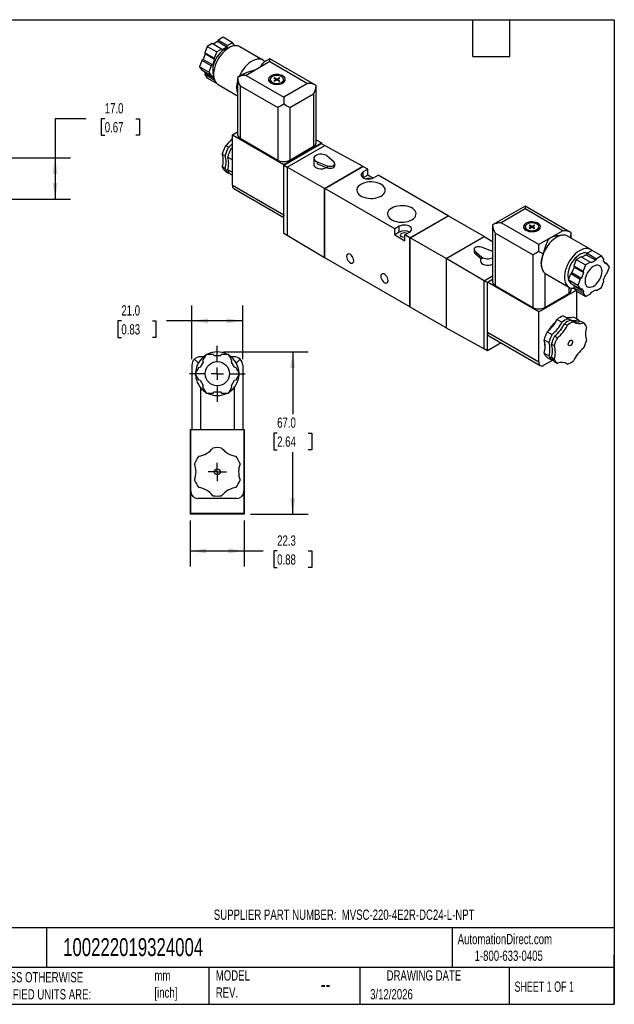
# Model space of a CAD drawing. Header units: millimetres. Extents: x 13 to 546, y 13 to 419.
# Tile 3 of 3: x 300 to 546, y 13 to 419. Entities that reach past the tile are written whole.
import ezdxf

# ---------------------------------------------------------------- set-up
doc = ezdxf.new("R2010")
doc.units = ezdxf.units.MM
doc.header["$LTSCALE"] = 2
doc.linetypes.add('SLD-Center', pattern=[19.05, 15.24, -1.27, 1.27, -1.27])
doc.linetypes.add('SLD-Solid', pattern=[0])
doc.layers.add('CENTER', color=40, linetype='SLD-Center')
doc.layers.add('DIMENSIONS', color=140, linetype='SLD-Solid', lineweight=25)
doc.layers.add('TEXT', color=140, linetype='SLD-Solid', lineweight=25)
doc.styles.add('SLDTEXTSTYLE0', font='TXT', dxfattribs={"width": 0.7})
doc.styles.add('SLDTEXTSTYLE1', font='TXT', dxfattribs={"width": 0.65})
doc.dimstyles.new('SLDDIMSTYLE0', dxfattribs={"dimtxt": 4.316016, "dimasz": 6.604, "dimexe": 0, "dimexo": 0.0625, "dimgap": 1.079004, "dimtad": 0, "dimtih": 1, "dimtoh": 1, "dimdec": 1, "dimrnd": 1e-09, "dimzin": 4, "dimdsep": 46, "dimtxsty": 'SLDTEXTSTYLE0', "dimsah": 1, "dimcen": 0.09, "dimadec": 0, "dimazin": 1, "dimtfac": 1, "dimtdec": 1, "dimtofl": 0, "dimtmove": 0, "dimatfit": 3, "dimfxl": 0, "dimfrac": 2, "dimtolj": 1, "dimtzin": 12, "dimarcsym": 0})
doc.dimstyles.new('SLDDIMSTYLE3', dxfattribs={"dimtxt": 4.316016, "dimasz": 6.604, "dimexe": 0, "dimexo": 0.0625, "dimgap": 1.079004, "dimtad": 0, "dimtih": 1, "dimtoh": 1, "dimdec": 1, "dimrnd": 1e-09, "dimzin": 12, "dimdsep": 46, "dimtxsty": 'SLDTEXTSTYLE0', "dimsah": 1, "dimcen": 0.09, "dimadec": 0, "dimazin": 3, "dimtfac": 1, "dimtdec": 1, "dimtofl": 0, "dimtmove": 0, "dimatfit": 3, "dimfxl": 0, "dimfrac": 2, "dimtolj": 1, "dimtzin": 12, "dimarcsym": 0})

# ---------------------------------------------------------------- blocks, each defined once
blk = doc.blocks.new('_D_6')
at = {"layer": 'DIMENSIONS'}
for p, q in [((370.96, 212.43), (370.96, 193.46)), ((393.26, 212.43), (393.26, 193.46)), ((370.96, 199.81), (393.26, 199.81)), ((393.26, 199.81), (401, 199.81)), ((406.84, 199.81), (405.4, 199.81)), ((405.4, 199.81), (405.4, 192.95)), ((419.67, 199.81), (421.12, 199.81)), ((421.12, 199.81), (421.12, 192.95)), ((405.4, 192.95), (406.84, 192.95)), ((421.12, 192.95), (419.67, 192.95))]:
    blk.add_line(p, q, dxfattribs=at)
for points in [[(370.96, 199.81), (377.56, 198.8), (377.56, 200.83)], [(393.26, 199.81), (386.65, 200.83), (386.65, 198.8)]]:
    blk.add_solid(points, dxfattribs=at)
at = {"layer": 'DIMENSIONS', "char_height": 4.233, "attachment_point": 1, "style": 'SLDTEXTSTYLE0'}
for s, insert in [('22.3', (406.84, 206.23)), ('0.88', (406.84, 198.41))]:
    blk.add_mtext(s, dxfattribs=dict(at, insert=insert))
blk = doc.blocks.new('_D_7')
at = {"layer": 'DIMENSIONS'}
for p, q in [((371.61, 279.01), (371.61, 301.15)), ((392.61, 279.01), (392.61, 301.15)), ((342.49, 294.8), (341.04, 294.8)), ((341.04, 294.8), (341.04, 287.94)), ((355.32, 294.8), (356.77, 294.8)), ((356.77, 294.8), (356.77, 287.94)), ((371.61, 294.8), (361.16, 294.8)), ((392.61, 294.8), (371.61, 294.8)), ((341.04, 287.94), (342.49, 287.94)), ((356.77, 287.94), (355.32, 287.94))]:
    blk.add_line(p, q, dxfattribs=at)
for points in [[(371.61, 294.8), (378.21, 293.78), (378.21, 295.81)], [(392.61, 294.8), (386, 295.81), (386, 293.78)]]:
    blk.add_solid(points, dxfattribs=at)
at = {"layer": 'DIMENSIONS', "char_height": 4.233, "attachment_point": 1, "style": 'SLDTEXTSTYLE0'}
for s, insert in [('21.0', (342.49, 301.22)), ('0.83', (342.49, 293.4))]:
    blk.add_mtext(s, dxfattribs=dict(at, insert=insert))
blk = doc.blocks.new('_D_8')
at = {"layer": 'DIMENSIONS'}
for p, q in [((384.65, 281.97), (419.61, 281.97)), ((413.26, 281.97), (413.26, 256.29)), ((406.84, 248.47), (405.4, 248.47)), ((405.4, 248.47), (405.4, 241.61)), ((419.67, 248.47), (421.12, 248.47)), ((421.12, 248.47), (421.12, 241.61)), ((405.4, 241.61), (406.84, 241.61)), ((413.26, 214.97), (413.26, 240.64)), ((421.12, 241.61), (419.67, 241.61)), ((395.8, 214.97), (419.61, 214.97))]:
    blk.add_line(p, q, dxfattribs=at)
for points in [[(413.26, 281.97), (412.24, 275.36), (414.27, 275.36)], [(413.26, 214.97), (414.27, 221.57), (412.24, 221.57)]]:
    blk.add_solid(points, dxfattribs=at)
at = {"layer": 'DIMENSIONS', "char_height": 4.233, "attachment_point": 1, "style": 'SLDTEXTSTYLE0'}
for s, insert in [('67.0', (406.84, 254.89)), ('2.64', (406.84, 247.06))]:
    blk.add_mtext(s, dxfattribs=dict(at, insert=insert))
blk = doc.blocks.new('SW_CENTERMARKSYMBOL_2')
at = {"layer": 'CENTER', "color": 0}
for p, q in [((-2.54, 0), (-3.79, 0)), ((0, 0), (-2.54, 0)), ((0, 2.54), (0, 3.79)), ((0, 0), (0, 2.54)), ((0, 0), (0, -2.54)), ((0, 0), (2.54, 0)), ((2.54, 0), (3.79, 0)), ((0, -2.54), (0, -3.79))]:
    blk.add_line(p, q, dxfattribs=at)
blk = doc.blocks.new('SW_CENTERMARKSYMBOL_3')
at = {"layer": 'CENTER', "color": 0}
for p, q in [((0, 5.08), (0, 11.54)), ((-5.08, 0), (-11.54, 0)), ((0, 0), (-2.54, 0)), ((0, 0), (0, 2.54)), ((0, 0), (0, -2.54)), ((0, 0), (2.54, 0)), ((5.08, 0), (11.54, 0)), ((0, -5.08), (0, -11.54))]:
    blk.add_line(p, q, dxfattribs=at)
blk = doc.blocks.new('_D_10')
at = {"layer": 'DIMENSIONS'}
for p, q in [((327.84, 378.23), (315.14, 378.23)), ((315.14, 378.23), (315.14, 362.07)), ((335.62, 378.23), (334.17, 378.23)), ((334.17, 378.23), (334.17, 371.37)), ((348.45, 378.23), (349.9, 378.23)), ((349.9, 378.23), (349.9, 371.37)), ((334.17, 371.37), (335.62, 371.37)), ((349.9, 371.37), (348.45, 371.37)), ((161.82, 362.07), (321.49, 362.07)), ((315.14, 362.07), (315.14, 345.07)), ((199.82, 345.07), (321.49, 345.07))]:
    blk.add_line(p, q, dxfattribs=at)
for points in [[(315.14, 362.07), (314.12, 355.47), (316.16, 355.47)], [(315.14, 345.07), (316.16, 351.67), (314.12, 351.67)]]:
    blk.add_solid(points, dxfattribs=at)
at = {"layer": 'DIMENSIONS', "char_height": 4.233, "attachment_point": 1, "style": 'SLDTEXTSTYLE0'}
for s, insert in [('17.0', (335.62, 384.65)), ('0.67', (335.62, 376.83))]:
    blk.add_mtext(s, dxfattribs=dict(at, insert=insert))

msp = doc.modelspace()

# ---------------------------------------------------------------- linework, layer by layer
for p, q in [((382.48, 410.67), (382.13, 410.06)), ((384.51, 411.84), (382.48, 410.67)), ((386.37, 408.43), (382.48, 410.67)), ((388.4, 409.6), (384.51, 411.84)), ((377.98, 408.07), (376.97, 405.46)), ((380.01, 409.24), (377.98, 408.07)), ((377.98, 408.07), (381.87, 405.83)), ((383.9, 407), (380.01, 409.24)), ((382.13, 410.06), (380.36, 409.04)), ((383.9, 407), (381.87, 405.83)), ((386.02, 407.81), (382.13, 410.06)), ((384.25, 406.79), (383.9, 407)), ((386.02, 407.81), (384.25, 406.79)), ((386.37, 408.43), (386.02, 407.81)), ((388.4, 409.6), (386.37, 408.43)), ((389.28, 408.35), (388.4, 409.6)), ((400.95, 402.44), (391.4, 407.95)), ((376.21, 402.7), (375.73, 402.27)), ((377.1, 404.97), (376.21, 402.7)), ((380.1, 400.45), (376.21, 402.7)), ((380.85, 403.21), (376.97, 405.46)), ((376.97, 405.46), (377.1, 404.97)), ((380.98, 402.73), (377.1, 404.97)), ((380.98, 402.73), (380.1, 400.45)), ((381.87, 405.83), (380.85, 403.21)), ((380.85, 403.21), (380.98, 402.73)), ((403.87, 402.98), (401.35, 401.52)), ((422.93, 391.98), (403.87, 402.98)), ((403.87, 401.79), (403.87, 402.98)), ((375.73, 402.27), (374.71, 399.65)), ((378.6, 397.41), (374.71, 399.65)), ((374.71, 399.65), (375.73, 398.21)), ((379.62, 400.02), (375.73, 402.27)), ((379.62, 400.02), (378.6, 397.41)), ((380.1, 400.45), (379.62, 400.02)), ((403.87, 401.79), (393.97, 396.08)), ((403.87, 401.79), (419.43, 392.81)), ((379.62, 395.97), (375.73, 398.21)), ((376.69, 397.65), (377.1, 397.08)), ((377.1, 397.08), (376.97, 396.45)), ((380.85, 394.2), (376.97, 396.45)), ((376.97, 396.45), (377.98, 395.01)), ((380.68, 395.01), (377.1, 397.08)), ((381.85, 392.77), (377.98, 395.01)), ((378.6, 397.41), (379.62, 395.97)), ((379.62, 395.97), (380.1, 396.09)), ((380.1, 396.09), (380.62, 395.35)), ((380.88, 394.32), (380.85, 394.2)), ((393, 396.7), (390.47, 395.24)), ((390.47, 395.24), (390.47, 371.58)), ((393.97, 396.08), (409.53, 387.1)), ((403.9, 394.44), (403.9, 393.23)), ((405.78, 395.14), (405.5, 394.98)), ((405.5, 394.98), (406.42, 394.44)), ((406.42, 394.44), (405.5, 393.91)), ((406.7, 394.61), (405.78, 395.14)), ((405.78, 394.81), (405.78, 395.14)), ((405.78, 393.75), (406.7, 394.28)), ((406.42, 394.12), (406.42, 394.44)), ((407.62, 395.14), (406.7, 394.61)), ((406.7, 394.28), (406.7, 394.61)), ((406.7, 394.28), (407.62, 393.75)), ((406.98, 394.44), (407.9, 394.98)), ((407.9, 393.91), (406.98, 394.44)), ((406.98, 394.12), (406.98, 394.44)), ((407.9, 394.98), (407.62, 395.14)), ((407.62, 394.81), (407.62, 395.14)), ((409.5, 393.23), (409.5, 394.44)), ((380.85, 394.2), (381.01, 393.99)), ((382.4, 392.36), (390.47, 387.71)), ((391.5, 391.79), (407.06, 382.81)), ((391.5, 391.79), (391.5, 370.15)), ((405.5, 393.91), (405.78, 393.75)), ((407.62, 393.75), (407.9, 393.91)), ((419.43, 392.81), (409.53, 387.1)), ((422.93, 368.32), (422.93, 391.98)), ((409.53, 387.1), (409.53, 384.24)), ((412.01, 382.81), (421.9, 388.53)), ((421.9, 388.53), (421.9, 366.89)), ((407.06, 382.81), (407.06, 361.17)), ((412.01, 382.81), (412.01, 361.17)), ((388.32, 371.58), (390.47, 372.83)), ((388.32, 350.76), (388.32, 371.58)), ((388.32, 371.58), (409.53, 359.34)), ((391.5, 370.15), (407.06, 361.17)), ((386.68, 366.43), (385.51, 367.1)), ((388.32, 365.48), (387.74, 365.82)), ((409.53, 359.34), (425.09, 368.32)), ((409.57, 359.11), (425.05, 368.05)), ((410.98, 358.29), (426.47, 367.23)), ((412.01, 361.17), (421.9, 366.89)), ((422.93, 369.56), (425.09, 368.32)), ((425.05, 368.05), (426.47, 367.23)), ((425.09, 368.32), (425.09, 368.03)), ((426.47, 367.23), (442.16, 358.58)), ((384.17, 363.65), (385.34, 362.98)), ((386.4, 362.36), (388.32, 361.26)), ((421.98, 361.85), (421.98, 359.23)), ((430.28, 360.39), (427.47, 362.81)), ((385.34, 357.72), (384.17, 358.4)), ((409.53, 338.51), (409.53, 359.34)), ((409.57, 359.11), (410.98, 358.29)), ((409.57, 338.09), (409.57, 359.11)), ((426.39, 349.48), (410.98, 358.29)), ((410.98, 358.29), (410.98, 330.21)), ((423.31, 360.41), (427.51, 358.78)), ((423.31, 360.41), (423.31, 359.59)), ((423.31, 359.59), (427.51, 357.97)), ((426.39, 349.48), (442.16, 358.58)), ((426.43, 349.46), (442.13, 358.52)), ((426.47, 349.44), (442.23, 358.54)), ((427.51, 358.78), (427.51, 357.97)), ((430.62, 358.93), (430.62, 359.74)), ((442.16, 358.5), (442.13, 358.52)), ((442.16, 358.5), (442.16, 358.58)), ((444.28, 357.36), (442.23, 358.54)), ((385.51, 356.49), (386.68, 355.81)), ((388.32, 356), (386.4, 357.11)), ((386.68, 355.81), (387.02, 355.93)), ((387.74, 355.2), (388.32, 354.87)), ((444.28, 357.36), (442.41, 356.27)), ((442.41, 353.82), (442.41, 356.27)), ((444.28, 354.91), (442.41, 353.82)), ((444.28, 354.91), (444.28, 357.36)), ((446.39, 353.69), (444.28, 354.91)), ((446.65, 353.82), (448.53, 354.91)), ((477.45, 338.21), (448.53, 354.91)), ((388.32, 350.76), (409.53, 338.51)), ((388.94, 349.39), (409.57, 337.48)), ((426.39, 320.9), (426.39, 349.48)), ((426.47, 349.44), (426.43, 349.46)), ((426.43, 320.96), (426.43, 349.46)), ((455.39, 332.74), (426.47, 349.44)), ((426.47, 320.86), (426.47, 349.44)), ((509.23, 342.15), (495.83, 334.42)), ((528.29, 331.15), (509.23, 342.15)), ((509.23, 342.15), (509.23, 340.97)), ((409.57, 331.02), (409.57, 338.09)), ((461.68, 329.11), (477.45, 338.21)), ((461.71, 329.09), (477.41, 338.15)), ((461.75, 329.07), (477.52, 338.17)), ((477.41, 338.15), (477.45, 338.13)), ((477.45, 338.21), (477.45, 338.13)), ((492.37, 329.6), (477.52, 338.17)), ((509.23, 340.97), (499.33, 335.26)), ((524.79, 331.99), (509.23, 340.97)), ((457.26, 333.82), (455.39, 332.74)), ((457.26, 331.37), (457.26, 333.82)), ((495.83, 334.42), (495.83, 310.76)), ((514.89, 326.27), (499.33, 335.26)), ((509.26, 333.62), (509.26, 332.41)), ((511.14, 334.32), (510.86, 334.15)), ((510.86, 334.15), (511.78, 333.62)), ((511.78, 333.62), (510.86, 333.09)), ((512.06, 333.79), (511.14, 334.32)), ((511.14, 333.99), (511.14, 334.32)), ((511.14, 332.93), (512.06, 333.46)), ((511.78, 333.3), (511.78, 333.62)), ((512.98, 334.32), (512.06, 333.79)), ((512.06, 333.46), (512.06, 333.79)), ((512.06, 333.46), (512.98, 332.93)), ((512.34, 333.62), (513.26, 334.15)), ((513.26, 333.09), (512.34, 333.62)), ((512.34, 333.3), (512.34, 333.62)), ((513.26, 334.15), (512.98, 334.32)), ((512.98, 333.99), (512.98, 334.32)), ((514.86, 332.41), (514.86, 333.62)), ((409.57, 331.02), (410.98, 330.21)), ((410.98, 330.21), (426.39, 320.9)), ((455.39, 330.29), (455.39, 332.74)), ((457.26, 331.37), (455.39, 330.29)), ((455.39, 330.29), (459.63, 327.84)), ((459.63, 330.29), (461.5, 331.37)), ((461.68, 329.11), (459.63, 330.29)), ((459.63, 327.84), (459.63, 330.29)), ((476.6, 320.49), (492.37, 329.6)), ((492.37, 329.6), (495.83, 327.51)), ((512.41, 321.99), (496.86, 330.97)), ((496.86, 330.97), (496.86, 309.33)), ((510.86, 333.09), (511.14, 332.93)), ((512.98, 332.93), (513.26, 333.09)), ((524.79, 331.99), (514.89, 326.27)), ((524.58, 330.16), (522.23, 329.84)), ((536.36, 324.27), (526.81, 329.78)), ((528.29, 328.93), (528.29, 331.15)), ((461.68, 300.53), (461.68, 329.11)), ((461.71, 300.59), (461.71, 329.09)), ((461.71, 329.09), (461.75, 329.07)), ((476.6, 320.49), (461.75, 329.07)), ((461.75, 300.49), (461.75, 329.07)), ((495.45, 323.57), (491.25, 325.19)), ((514.89, 323.42), (514.89, 326.27)), ((488.14, 324.23), (488.14, 323.41)), ((488.48, 323.59), (491.29, 321.16)), ((488.48, 323.59), (488.48, 322.77)), ((488.48, 322.77), (491.29, 320.35)), ((491.29, 321.16), (491.29, 320.35)), ((495.83, 323.39), (495.45, 323.57)), ((512.41, 321.99), (512.41, 300.35)), ((532.39, 321.27), (530.36, 320.1)), ((532.39, 321.27), (536.28, 319.03)), ((534.51, 322.09), (532.74, 321.07)), ((534.86, 322.7), (534.51, 322.09)), ((534.51, 322.09), (538.4, 319.85)), ((536.89, 323.87), (534.86, 322.7)), ((534.86, 322.7), (538.75, 320.46)), ((540.78, 321.63), (536.89, 323.87)), ((540.78, 321.63), (538.75, 320.46)), ((541.8, 320.19), (540.78, 321.63)), ((426.39, 320.9), (426.47, 320.94)), ((426.47, 320.94), (426.43, 320.96)), ((461.68, 300.53), (426.47, 320.86)), ((476.6, 320.49), (476.6, 291.92)), ((492.3, 311.35), (476.6, 320.49)), ((490.78, 320.79), (490.78, 319.56)), ((529.48, 317.01), (528.59, 314.73)), ((530.36, 320.1), (529.35, 317.49)), ((529.35, 317.49), (533.24, 315.24)), ((529.35, 317.49), (529.48, 317.01)), ((529.48, 317.01), (533.37, 314.76)), ((530.36, 320.1), (534.25, 317.86)), ((534.25, 317.86), (533.24, 315.24)), ((536.28, 319.03), (534.25, 317.86)), ((536.63, 318.83), (536.28, 319.03)), ((536.63, 318.83), (538.4, 319.85)), ((538.75, 320.46), (538.4, 319.85)), ((541.67, 319.55), (541.8, 320.19)), ((542.55, 318.3), (541.67, 319.55)), ((542.07, 318.98), (543.03, 318.43)), ((543.03, 318.43), (542.55, 318.3)), ((544.05, 316.98), (543.03, 318.43)), ((492.3, 311.35), (495.83, 313.39)), ((516.29, 316.13), (516.37, 315.93)), ((517.36, 314.51), (517.81, 314.19)), ((517.36, 314.51), (517.36, 300.35)), ((517.81, 314.19), (527.36, 308.68)), ((528.11, 314.3), (527.1, 311.69)), ((528.59, 314.73), (528.11, 314.3)), ((528.11, 314.3), (532, 312.05)), ((528.59, 314.73), (532.48, 312.48)), ((533.37, 314.76), (532.48, 312.48)), ((533.24, 315.24), (533.37, 314.76)), ((541.67, 311.66), (542.55, 313.94)), ((542.55, 313.94), (543.03, 314.37)), ((543.03, 314.37), (544.05, 316.98)), ((493.68, 310.56), (492.3, 311.35)), ((492.3, 283.26), (492.3, 311.35)), ((493.68, 310.76), (495.83, 312)), ((514.89, 298.51), (493.68, 310.76)), ((493.68, 289.94), (493.68, 310.76)), ((496.86, 309.33), (512.41, 300.35)), ((530.98, 309.44), (527.1, 311.69)), ((527.1, 311.69), (528.11, 310.24)), ((528.11, 310.24), (532, 308)), ((529.08, 309.69), (529.48, 309.11)), ((529.48, 309.11), (529.35, 308.48)), ((529.48, 309.11), (533.37, 306.87)), ((532, 312.05), (530.98, 309.44)), ((530.98, 309.44), (532, 308)), ((532.48, 312.48), (532, 312.05)), ((540.78, 308.56), (541.8, 311.18)), ((541.8, 311.18), (541.67, 311.66)), ((514.89, 298.51), (530.16, 307.33)), ((517.36, 300.35), (527.26, 306.06)), ((527.26, 308.74), (527.26, 306.06)), ((528.29, 307.49), (528.29, 308.33)), ((529.77, 307.89), (529.11, 308.26)), ((529.35, 308.48), (533.24, 306.24)), ((529.35, 308.48), (530.36, 307.04)), ((534.25, 304.79), (530.36, 307.04)), ((530.45, 306.99), (530.45, 295.73)), ((532, 308), (532.48, 308.13)), ((532.48, 308.13), (533.37, 306.87)), ((533.37, 306.87), (533.24, 306.24)), ((533.24, 306.24), (534.25, 304.79)), ((534.25, 304.79), (536.28, 305.96)), ((536.28, 305.96), (536.63, 306.58)), ((536.63, 306.58), (538.4, 307.6)), ((538.4, 307.6), (538.75, 307.39)), ((538.4, 307.6), (538.75, 307.39)), ((538.75, 307.39), (540.78, 308.56)), ((461.75, 300.57), (461.68, 300.53)), ((461.71, 300.59), (461.75, 300.57)), ((476.6, 291.92), (461.75, 300.49)), ((514.89, 277.69), (514.89, 298.51)), ((525, 296.87), (527.01, 295.7)), ((522.46, 295.4), (524.47, 294.24)), ((525.53, 293.63), (526.7, 292.95)), ((528.07, 295.09), (529.24, 294.42)), ((529.12, 296.5), (531.13, 295.34)), ((532.19, 294.72), (533.36, 294.05)), ((476.6, 291.92), (492.3, 283.26)), ((514.89, 277.69), (493.68, 289.94)), ((493.71, 282.45), (493.71, 289.51)), ((494.3, 288.56), (515.51, 276.32)), ((518.34, 290.28), (520.35, 289.11)), ((499.3, 285.67), (493.71, 282.45)), ((517.07, 287), (519.08, 285.84)), ((517.36, 285.65), (517.37, 285.97)), ((520.14, 285.23), (521.31, 284.56)), ((522.58, 287.83), (521.41, 288.5)), ((377.49, 280.97), (376.05, 278.48)), ((380.36, 280.97), (377.49, 280.97)), ((380.86, 280.47), (380.36, 280.97)), ((380.86, 280.47), (383.36, 280.47)), ((383.86, 280.97), (383.36, 280.47)), ((386.73, 280.97), (383.86, 280.97)), ((388.16, 278.48), (386.73, 280.97)), ((493.71, 282.45), (492.3, 283.26)), ((517.07, 281.51), (519.08, 280.35)), ((371.61, 276.47), (371.61, 249.97)), ((374.28, 277.29), (372.63, 278.94)), ((376.24, 277.8), (374.99, 275.63)), ((376.45, 279.97), (375.11, 279.97)), ((376.05, 278.48), (376.24, 277.8)), ((389.11, 279.97), (387.76, 279.97)), ((387.98, 277.8), (388.16, 278.48)), ((389.23, 275.63), (387.98, 277.8)), ((391.58, 278.94), (389.93, 277.29)), ((392.61, 276.47), (392.61, 249.97)), ((520.74, 278.62), (517.01, 276.47)), ((518.34, 279.7), (520.35, 278.54)), ((520.14, 279.74), (521.31, 279.06)), ((520.71, 278.67), (520.35, 278.54)), ((521.41, 277.93), (522.58, 277.26)), ((525.75, 277.44), (526.7, 276.89)), ((374.3, 275.45), (372.87, 272.97)), ((372.87, 272.97), (374.3, 270.48)), ((374.99, 275.63), (374.3, 275.45)), ((389.91, 275.45), (389.23, 275.63)), ((391.34, 272.97), (389.91, 275.45)), ((389.91, 270.48), (391.34, 272.97)), ((374.3, 270.48), (374.99, 270.3)), ((374.99, 270.3), (376.24, 268.13)), ((387.98, 268.13), (389.23, 270.3)), ((389.23, 270.3), (389.91, 270.48)), ((375.11, 267.31), (375.11, 249.97)), ((376.24, 268.13), (376.05, 267.45)), ((376.05, 267.45), (377.49, 264.97)), ((377.49, 264.97), (380.36, 264.97)), ((380.36, 264.97), (380.86, 265.47)), ((380.86, 265.47), (383.36, 265.47)), ((383.36, 265.47), (383.86, 264.97)), ((383.86, 264.97), (386.73, 264.97)), ((386.73, 264.97), (388.16, 267.45)), ((388.16, 267.45), (387.98, 268.13)), ((389.11, 267.31), (389.11, 249.97)), ((371.11, 249.74), (370.96, 249.97)), ((370.96, 249.97), (371.11, 249.97)), ((370.96, 249.97), (370.96, 214.97)), ((371.11, 224.47), (371.11, 249.97)), ((371.11, 249.97), (393.11, 249.97)), ((393.11, 249.97), (393.11, 224.47)), ((393.26, 249.97), (393.11, 249.74)), ((393.11, 249.97), (393.26, 249.97)), ((393.26, 249.97), (393.26, 214.97)), ((371.16, 215.27), (371.16, 223.92)), ((393.06, 223.92), (393.06, 215.27)), ((390.11, 221.47), (374.11, 221.47)), ((370.96, 214.97), (371.16, 215.27)), ((393.26, 214.97), (370.96, 214.97)), ((393.06, 215.27), (371.16, 215.27)), ((393.06, 215.27), (393.26, 214.97))]:
    msp.add_line(p, q)
at = {"flags": 128}
for points in [[(386.97, 407.55), (386.81, 407.52), (386.08, 407.33), (385.32, 407), (384.57, 406.53), (383.82, 405.93), (383.11, 405.23), (382.44, 404.42), (381.84, 403.55), (381.32, 402.61), (380.88, 401.64), (380.54, 400.67), (380.32, 399.7), (380.2, 398.77), (380.2, 397.89), (380.32, 397.09), (380.54, 396.4)], [(391.4, 407.95), (391.33, 408), (390.68, 408.25), (389.96, 408.37), (389.19, 408.34), (388.38, 408.16), (387.54, 407.84), (386.69, 407.38), (385.84, 406.79), (385.02, 406.09), (384.22, 405.28), (383.48, 404.38), (382.79, 403.4), (382.18, 402.36), (381.66, 401.29), (381.22, 400.19), (380.89, 399.1), (380.67, 398.02), (380.55, 396.98), (380.55, 396), (380.67, 395.09), (380.89, 394.28), (381.22, 393.57), (381.66, 392.97), (382.18, 392.5), (382.4, 392.36)], [(401.76, 401.76), (401.38, 402.14), (400.79, 402.53), (400.11, 402.77), (399.37, 402.86), (398.58, 402.8), (397.74, 402.59), (396.88, 402.23), (396.01, 401.73), (395.16, 401.1), (394.32, 400.35), (393.52, 399.49), (392.78, 398.54), (392.11, 397.52), (391.52, 396.45), (391.13, 395.62)], [(404.23, 393.02), (404.82, 392.74), (405.49, 392.55), (406.23, 392.44), (406.99, 392.43), (407.73, 392.51), (408.42, 392.69), (409.04, 392.94), (409.54, 393.27), (409.92, 393.65), (410.14, 394.06), (410.2, 394.5), (410.1, 394.93), (409.84, 395.34), (409.43, 395.71), (408.89, 396.02), (408.26, 396.26), (407.55, 396.41), (406.8, 396.46), (406.04, 396.43), (405.32, 396.3), (404.66, 396.09), (404.1, 395.79), (403.65, 395.44), (403.36, 395.04), (403.21, 394.61), (403.23, 394.17), (403.42, 393.75), (403.75, 393.36), (404.23, 393.02)], [(404.72, 393.3), (405.25, 393.06), (405.87, 392.9), (406.53, 392.83), (407.21, 392.86), (407.85, 392.97), (408.43, 393.17), (408.91, 393.45), (409.26, 393.78), (409.46, 394.15), (409.5, 394.54), (409.37, 394.93), (409.1, 395.28), (408.68, 395.59), (408.15, 395.83), (407.53, 395.99), (406.87, 396.06), (406.2, 396.03), (405.55, 395.92), (404.97, 395.72), (404.5, 395.44), (404.15, 395.11), (403.95, 394.74), (403.91, 394.35), (404.03, 393.96), (404.31, 393.61), (404.72, 393.3)], [(403.9, 394.02), (403.65, 393.81), (403.5, 393.63)], [(409.9, 393.63), (409.84, 393.71), (409.5, 394.02)], [(387.74, 365.82), (388.31, 366.29), (388.32, 366.3)], [(427.47, 362.81), (427.02, 363.12), (426.44, 363.36), (425.79, 363.51), (425.1, 363.58), (424.39, 363.54), (423.72, 363.42), (423.12, 363.21), (422.62, 362.92), (422.26, 362.57), (422.04, 362.18), (421.98, 361.78), (422.09, 361.38), (422.36, 361), (422.78, 360.67), (423.31, 360.41)], [(427.51, 358.78), (428.06, 358.64), (428.66, 358.59), (429.26, 358.65), (429.8, 358.81), (430.24, 359.06), (430.52, 359.37), (430.62, 359.72), (430.54, 360.07), (430.28, 360.39)], [(427.51, 357.97), (428.06, 357.82), (428.66, 357.77), (429.26, 357.83), (429.8, 358), (430.24, 358.24), (430.52, 358.56), (430.62, 358.9), (430.62, 358.93)], [(442.41, 356.27), (441.96, 355.95), (441.67, 355.56), (441.54, 355.15), (441.58, 354.74), (441.8, 354.34), (442.17, 353.98), (442.68, 353.69), (443.3, 353.47), (443.99, 353.35), (444.71, 353.32), (445.42, 353.4), (446.08, 353.57), (446.65, 353.82)], [(441.41, 351.13), (440.78, 350.7), (440.28, 350.22), (439.93, 349.7), (439.73, 349.14), (439.69, 348.58), (439.81, 348.02), (440.09, 347.48), (440.52, 346.98), (441.08, 346.52), (441.77, 346.12), (442.57, 345.79), (443.44, 345.54), (444.38, 345.38), (445.35, 345.31), (446.32, 345.34), (447.28, 345.45), (448.19, 345.66), (449.03, 345.95), (449.77, 346.31), (450.4, 346.74), (450.9, 347.22), (451.26, 347.75), (451.46, 348.3), (451.5, 348.86), (451.38, 349.42), (451.1, 349.96), (450.67, 350.47), (450.1, 350.93), (449.41, 351.33), (448.62, 351.65), (447.74, 351.9), (446.81, 352.06), (445.84, 352.13), (444.86, 352.11), (443.91, 351.99), (443, 351.79), (442.16, 351.5), (441.41, 351.13)], [(454.14, 341.34), (453.51, 340.91), (453.01, 340.42), (452.66, 339.9), (452.46, 339.35), (452.42, 338.78), (452.54, 338.23), (452.81, 337.69), (453.24, 337.18), (453.81, 336.72), (454.5, 336.32), (455.3, 335.99), (456.17, 335.75), (457.11, 335.59), (458.08, 335.52), (459.05, 335.54), (460.01, 335.66), (460.92, 335.86), (461.75, 336.15), (462.5, 336.51), (463.13, 336.94), (463.63, 337.43), (463.98, 337.95), (464.18, 338.5), (464.23, 339.07), (464.1, 339.63), (463.83, 340.17), (463.4, 340.67), (462.83, 341.13), (462.14, 341.53), (461.35, 341.86), (460.47, 342.1), (459.53, 342.26), (458.56, 342.33), (457.59, 342.31), (456.63, 342.2), (455.72, 341.99), (454.89, 341.7), (454.14, 341.34)], [(461.5, 331.37), (461.95, 331.7), (462.25, 332.08), (462.38, 332.49), (462.33, 332.91), (462.12, 333.31), (461.74, 333.67), (461.23, 333.96), (460.61, 334.18), (459.92, 334.3), (459.2, 334.33), (458.49, 334.25), (457.83, 334.08), (457.26, 333.82)], [(509.59, 332.19), (510.18, 331.92), (510.85, 331.73), (511.59, 331.62), (512.34, 331.61), (513.09, 331.69), (513.78, 331.86), (514.4, 332.12), (514.9, 332.44), (515.28, 332.82), (515.5, 333.24), (515.56, 333.68), (515.46, 334.11), (515.2, 334.52), (514.79, 334.89), (514.25, 335.2), (513.62, 335.43), (512.91, 335.58), (512.16, 335.64), (511.4, 335.61), (510.68, 335.48), (510.02, 335.26), (509.46, 334.97), (509.01, 334.62), (508.71, 334.22), (508.57, 333.79), (508.59, 333.35), (508.78, 332.93), (509.11, 332.53), (509.59, 332.19)], [(510.08, 332.48), (510.61, 332.24), (511.23, 332.08), (511.89, 332.01), (512.57, 332.03), (513.21, 332.15), (513.79, 332.35), (514.26, 332.63), (514.61, 332.96), (514.81, 333.33), (514.86, 333.72), (514.73, 334.1), (514.46, 334.46), (514.04, 334.77), (513.51, 335.01), (512.89, 335.17), (512.23, 335.24), (511.56, 335.21), (510.91, 335.1), (510.33, 334.89), (509.86, 334.62), (509.51, 334.29), (509.31, 333.91), (509.27, 333.52), (509.39, 333.14), (509.66, 332.79), (510.08, 332.48)], [(459.63, 329.24), (459.32, 329.23), (458.8, 329.29), (458.35, 329.44), (458.01, 329.68), (457.82, 329.96), (457.79, 330.26), (457.94, 330.55), (458.25, 330.8)], [(509.26, 333.2), (509.01, 332.98), (508.86, 332.81)], [(515.26, 332.81), (515.2, 332.89), (514.86, 333.2)], [(526.81, 329.78), (526.65, 329.87), (525.98, 330.11), (525.24, 330.2), (524.44, 330.14), (523.61, 329.93), (522.75, 329.57), (521.88, 329.07), (521.02, 328.44), (520.19, 327.69), (519.39, 326.83), (518.65, 325.88), (517.98, 324.86), (517.38, 323.79), (516.88, 322.68), (516.48, 321.56), (516.19, 320.45), (516.01, 319.37), (515.95, 318.33), (516.01, 317.36), (516.18, 316.48), (516.47, 315.71), (516.87, 315.04), (517.36, 314.51)], [(491.25, 325.19), (490.7, 325.34), (490.1, 325.38), (489.5, 325.32), (488.96, 325.16), (488.53, 324.91), (488.25, 324.6), (488.14, 324.25), (488.22, 323.91), (488.48, 323.59)], [(438.49, 319.63), (438.43, 320.15), (438.25, 320.7), (437.97, 321.23), (437.62, 321.69), (437.21, 322.07), (436.79, 322.31), (436.38, 322.41), (436.03, 322.35), (435.75, 322.14), (435.58, 321.8), (435.52, 321.35), (435.58, 320.83), (435.75, 320.29), (436.03, 319.76), (436.38, 319.29), (436.79, 318.92), (437.21, 318.67), (437.62, 318.58), (437.97, 318.63), (438.25, 318.84), (438.43, 319.19), (438.49, 319.63)], [(488.14, 323.41), (488.22, 323.09), (488.48, 322.77)], [(536.91, 323.87), (536.85, 323.91), (536.28, 324.31), (535.63, 324.57), (534.92, 324.69), (534.15, 324.66), (533.33, 324.48), (532.5, 324.16), (531.65, 323.7), (530.8, 323.11), (529.97, 322.41), (529.18, 321.6), (528.44, 320.69), (527.75, 319.72), (527.14, 318.68), (526.61, 317.61), (526.18, 316.51), (525.85, 315.42), (525.62, 314.34), (525.51, 313.3), (525.51, 312.32), (525.62, 311.41), (525.85, 310.6), (526.18, 309.88), (526.61, 309.29), (527.14, 308.82), (527.75, 308.49), (528.44, 308.31), (529.18, 308.26), (529.48, 308.29)], [(534.92, 322.74), (534.86, 322.76), (534.22, 322.86), (533.53, 322.82), (532.8, 322.63), (532.05, 322.3), (531.29, 321.83), (530.55, 321.23), (529.83, 320.52), (529.17, 319.72), (528.57, 318.84), (528.04, 317.91), (527.6, 316.94), (527.27, 315.96), (527.04, 315), (526.92, 314.07), (526.92, 313.19), (527.04, 312.39), (527.18, 311.91)], [(541.05, 315.25), (541, 315.95), (540.83, 316.56), (540.55, 317.06), (540.18, 317.43), (539.72, 317.68), (539.19, 317.77), (538.61, 317.73), (537.99, 317.53), (537.36, 317.2), (536.73, 316.74), (536.13, 316.16), (535.57, 315.49), (535.07, 314.75), (534.66, 313.96), (534.33, 313.14), (534.11, 312.33), (534, 311.54), (534, 310.81), (534.11, 310.16), (534.33, 309.6), (534.66, 309.16), (535.07, 308.85), (535.57, 308.68), (536.13, 308.66), (536.73, 308.78), (537.36, 309.04), (537.99, 309.44), (538.61, 309.96), (539.19, 310.58), (539.72, 311.29), (540.18, 312.06), (540.55, 312.87), (540.83, 313.69), (541, 314.49), (541.05, 315.25)], [(452.63, 311.47), (452.57, 311.99), (452.39, 312.53), (452.12, 313.06), (451.76, 313.53), (451.35, 313.9), (450.93, 314.15), (450.53, 314.24), (450.17, 314.18), (449.89, 313.98), (449.72, 313.63), (449.66, 313.18), (449.72, 312.67), (449.89, 312.12), (450.17, 311.59), (450.53, 311.12), (450.93, 310.75), (451.35, 310.51), (451.76, 310.41), (452.12, 310.47), (452.39, 310.68), (452.57, 311.02), (452.63, 311.47)], [(517.5, 284.34), (517.42, 284.79), (517.36, 285.65)], [(527.09, 285.14), (527.15, 285.55), (527.32, 285.96), (527.58, 286.34), (527.89, 286.62), (528.21, 286.77), (528.5, 286.77), (528.72, 286.62), (528.84, 286.34), (528.84, 285.97), (528.72, 285.55), (528.5, 285.15), (528.21, 284.81), (527.89, 284.59), (527.58, 284.51), (527.32, 284.59), (527.15, 284.81), (527.09, 285.14)]]:
    msp.add_lwpolyline(points, dxfattribs=at)
for centre, radius in [((382.11, 272.97), 5), ((382.11, 232.47), 1.25)]:
    msp.add_circle(centre, radius)
for centre, radius, start, end in [((398.45, 391.2), 8.37, 162.4014, 197.5986), ((376.62, 378.18), 14.21, 308.7531, 325.4282), ((392.23, 371.76), 1.76, 185.6948, 245.6253), ((399.56, 359.66), 15.9, 152.1008, 165.4845), ((400.73, 358.99), 15.9, 152.1008, 165.4845), ((401.79, 358.38), 15.9, 152.1008, 165.4845), ((378.58, 376.66), 13.05, 308.3579, 318.2539), ((421.18, 368.49), 1.76, 294.3747, 354.3052), ((375.74, 361.02), 8.83, 342.6886, 17.3067), ((376.91, 360.35), 8.83, 342.6886, 17.3067), ((377.97, 359.74), 8.83, 342.6886, 17.3067), ((388, 359.66), 4.04, 198.3178, 231.8753), ((389.17, 358.99), 4.04, 198.3178, 231.8753), ((409.53, 365.95), 5.38, 242.6097, 297.3903), ((390.23, 358.38), 4.04, 198.3178, 231.8753), ((389.79, 350.6), 1.48, 173.7012, 234.9867), ((444.53, 350.97), 2.56, 70.8682, 109.1318), ((411.98, 338.5), 2.45, 179.7637, 189.7481), ((459.38, 327.33), 4.57, 62.3425, 117.6628), ((459.38, 328.65), 2.43, 62.2476, 117.7625), ((493.81, 324.82), 4.44, 235.3797, 297.0526), ((497.58, 310.93), 1.76, 185.6948, 245.6253), ((526.54, 307.67), 1.76, 294.3747, 354.3052), ((514.89, 305.13), 5.38, 242.6097, 297.3903), ((528.36, 288.1), 9.39, 111.0136, 128.9763), ((509.01, 302), 14.98, 308.5264, 333.8812), ((528.96, 285.21), 11.54, 128.0801, 151.9733), ((511.02, 300.83), 14.98, 308.5264, 333.8812), ((512.08, 300.22), 14.98, 308.5264, 333.8812), ((513.25, 299.55), 14.98, 308.5264, 333.8812), ((530.38, 286.94), 9.39, 111.0136, 128.9763), ((531.44, 286.33), 9.39, 111.0136, 128.9763), ((527.29, 300.6), 4.49, 252.5405, 293.981), ((532.61, 285.65), 9.39, 111.0136, 128.9763), ((529.38, 298.92), 4, 233.7097, 296.063), ((530.37, 298.82), 4.49, 252.5405, 293.981), ((531.6, 297.64), 4, 233.7097, 296.063), ((528.88, 292.48), 3.63, 35.5826, 51.7476), ((530.79, 290.89), 4.07, 19.3679, 50.8252), ((496.13, 289.93), 2.45, 179.7637, 189.7481), ((494.99, 289.65), 1.29, 186.0408, 237.3798), ((532.6, 282.86), 16.07, 152.5256, 165.0598), ((534.61, 281.7), 16.07, 152.5256, 165.0598), ((531.82, 283.55), 10.95, 134.1382, 145.9152), ((543.01, 289.5), 8.82, 161.8435, 198.1518), ((508.69, 284.26), 8.82, 341.8435, 18.1518), ((510.71, 283.09), 8.82, 341.8435, 18.1518), ((535.67, 281.09), 16.07, 152.5256, 165.0598), ((511.77, 282.48), 8.82, 341.8435, 18.1518), ((536.84, 280.41), 16.07, 152.5256, 165.0598), ((512.93, 281.81), 8.82, 341.8435, 18.1518), ((519.1, 290.89), 16.07, 332.5256, 345.0598), ((382.11, 272.97), 9, 122.734, 177.266), ((382.11, 272.97), 9, 62.734, 117.266), ((382.11, 272.97), 9, 2.734, 57.266), ((520.91, 282.86), 4.07, 199.3679, 230.8252), ((542.69, 271.76), 14.98, 128.5264, 153.8812), ((375.11, 276.47), 3.5, 135, 180), ((375.11, 276.47), 3.5, 90, 135), ((389.11, 276.47), 3.5, 45, 90), ((389.11, 276.47), 3.5, 0, 45), ((516.18, 277.48), 1.31, 170.786, 309.2033), ((522.93, 281.7), 4.07, 199.3679, 230.8252), ((523.99, 281.09), 4.07, 199.3679, 230.8252), ((525.15, 280.41), 4.07, 199.3679, 230.8252), ((524.34, 273.67), 4, 53.7097, 116.063), ((523.33, 285.65), 9.39, 291.0136, 308.9763), ((382.11, 272.97), 9, 182.734, 237.266), ((382.11, 272.97), 9, 302.734, 357.266), ((382.11, 272.97), 9, 242.734, 297.266), ((372.96, 248.32), 9.5, 279.2574, 320.7371), ((382.11, 232.47), 10, 79.6562, 100.3384), ((391.26, 248.31), 9.5, 219.2574, 260.7371), ((382.11, 232.47), 10, 139.6562, 160.3384), ((363.81, 232.47), 9.5, 339.2574, 20.7371), ((382.11, 232.47), 10, 19.6562, 40.3384), ((400.41, 232.46), 9.5, 159.2574, 200.7371), ((382.11, 232.47), 10, 199.6562, 220.3384), ((382.11, 232.47), 10, 319.6562, 340.3384), ((374.11, 224.47), 3, 180, 270), ((372.96, 216.62), 9.5, 39.2574, 80.7371), ((391.26, 216.62), 9.5, 99.2574, 140.7371), ((390.11, 224.47), 3, 270, 0), ((382.11, 232.47), 10, 259.6562, 280.3384)]:
    msp.add_arc(centre, radius, start, end)
for centre, major_axis, ratio, start_param, end_param in [((393.97, 393.22), (4.95, 0), 0.577382, 1.570796, 2.356194), ((393.97, 393.22), (-2.47, 4.29), 0.577335, 0.785358, 1.570756), ((419.43, 389.95), (4.95, 0), 0.577382, 0.785398, 1.570796), ((419.43, 389.95), (2.47, 4.29), 0.577335, 4.71243, 5.497828), ((409.53, 384.24), (3.5, 2.02), 0.00007, 1.570756, 2.356154), ((409.53, 384.24), (3.5, -2.02), 0.00007, 0.785439, 1.570837), ((424.98, 359.25), (3, 0.03), 0.569362, 3.134959, 5.523639), ((499.33, 332.4), (4.95, 0), 0.577382, 1.570796, 2.356194), ((499.33, 332.4), (-2.47, 4.29), 0.577335, 0.785358, 1.570756), ((524.79, 329.13), (4.95, 0), 0.577382, 0.785398, 1.570796), ((524.79, 329.13), (2.47, 4.29), 0.577335, 5.036381, 5.497828), ((514.89, 323.42), (3.5, 2.02), 0.00007, 1.570756, 2.356154), ((514.89, 323.42), (3.5, -2.02), 0.00007, 1.023854, 1.570837), ((493.78, 319.53), (3, -0.04), 0.585106, 3.148598, 5.472072)]:
    msp.add_ellipse(centre, major_axis=major_axis, ratio=ratio, start_param=start_param, end_param=end_param)
for points, knots in [([(393.01, 396.69), (393.11, 396.75), (393.57, 397.04), (394.67, 397.5), (396.28, 398.03), (397.93, 398.48), (399.09, 399.01), (399.71, 399.56), (400.25, 400.2), (400.75, 400.91), (401.12, 401.39), (401.32, 401.49), (401.35, 401.51)], [0, 0, 0, 0, 0.026379, 0.124005, 0.26966, 0.414791, 0.529007, 0.601579, 0.674402, 0.82074, 0.966862, 1, 1, 1, 1]), ([(522.23, 329.83), (522.03, 329.81), (521.52, 329.74), (520.58, 329.48), (519.68, 329.06), (519.05, 328.5), (518.52, 327.8), (518.02, 326.76), (517.6, 325.54), (517.27, 324.42), (517.01, 323.46), (516.82, 322.76), (516.71, 322.37)], [0, 0, 0, 0, 0.0552399, 0.1357275, 0.2603593, 0.3386075, 0.4190177, 0.5763213, 0.7381418, 0.8181158, 0.8995651, 1, 1, 1, 1]), ([(516.71, 322.37), (516.54, 321.94), (516.19, 321.08), (515.88, 319.81), (515.77, 318.52), (515.9, 317.25), (516.17, 316.5), (516.3, 316.13)], [0, 0, 0, 0, 0.192696, 0.390489, 0.593904, 0.802395, 1, 1, 1, 1])]:
    msp.add_open_spline(points, degree=3, knots=knots)
at = {"layer": 'TEXT'}
for p, q in [((12.7, 419.1), (546.1, 419.1)), ((487.68, 403.86), (487.68, 419.1)), ((502.92, 403.86), (502.92, 419.1)), ((546.1, 419.1), (546.1, 12.7)), ((487.68, 403.86), (502.92, 403.86)), ((546.1, 44.25), (12.7, 44.25)), ((311.52, 44.25), (311.52, 27.94)), ((479.15, 44.25), (479.15, 27.94)), ((546.1, 12.7), (546.1, 33.02)), ((546.1, 27.94), (12.7, 27.94)), ((378.6, 27.94), (378.6, 12.7)), ((440.93, 27.94), (440.93, 12.7)), ((502.7, 27.94), (502.7, 12.7)), ((12.7, 12.7), (546.1, 12.7))]:
    msp.add_line(p, q, dxfattribs=at)

# ---------------------------------------------------------------- block references
at = {"layer": 'CENTER'}
for name, p in [('SW_CENTERMARKSYMBOL_3', (382.11, 272.97)), ('SW_CENTERMARKSYMBOL_2', (382.11, 232.47))]:
    msp.add_blockref(name, p, dxfattribs=at)

# ---------------------------------------------------------------- texts
at = {"layer": 'TEXT'}
for s, insert, char_height, attachment_point, style in [('SUPPLIER PART NUMBER:  MVSC-220-4E2R-DC24-L-NPT', (380.67, 51.8), 4.2333, 1, 'SLDTEXTSTYLE0'), ('AutomationDirect.com', (481.39, 41.75), 4.2333, 1, 'SLDTEXTSTYLE0'), ('100222019324004', (318.42, 40), 7.4083, 1, 'SLDTEXTSTYLE0'), ('1-800-633-0405', (488.38, 34.87), 4.2333, 1, 'SLDTEXTSTYLE0'), ('UNLESS OTHERWISE ^JSPECIFIED UNITS ARE:', (285.74, 25.99), 4.2333, 1, 'SLDTEXTSTYLE0'), ('mm^J[inch]', (356.13, 26.72), 4.233, 1, 'SLDTEXTSTYLE0'), ('MODEL ^JREV.', (381.47, 26.73), 4.2333, 1, 'SLDTEXTSTYLE0'), ('DRAWING DATE', (467.45, 26.73), 4.2333, 2, 'SLDTEXTSTYLE0'), ('--', (424.86, 24.15), 6.35, 1, 'SLDTEXTSTYLE0'), ('SHEET 1 OF 1', (504.88, 22.1), 4.2333, 1, 'SLDTEXTSTYLE1'), ('3/12/2026', (445.23, 18.98), 4.233, 1, 'SLDTEXTSTYLE0')]:
    msp.add_mtext(s, dxfattribs=dict(at, insert=insert, char_height=char_height, attachment_point=attachment_point, style=style))

# ---------------------------------------------------------------- dimensions: what is measured, and where the dimension line sits
at = {"layer": 'DIMENSIONS'}
for base, p1, p2, picture, middle in [((315.14, 345.07), (159.28, 362.07), (197.28, 345.07), '_D_10', (315.14, 378.23)), ((413.26, 214.97), (382.11, 281.97), (393.26, 214.97), '_D_8', (413.26, 248.47))]:
    dim = msp.add_linear_dim(base=base, p1=p1, p2=p2, angle=90, dimstyle='SLDDIMSTYLE0', dxfattribs=at)
    dim.commit()
    dim.dimension.update_dxf_attribs({"geometry": picture, "text_midpoint": middle, "dimtype": 160})
for base, p1, p2, dimstyle, picture, middle in [((371.61, 294.8), (392.61, 276.47), (371.61, 276.47), 'SLDDIMSTYLE0', '_D_7', (348.9, 294.8)), ((393.26, 199.81), (370.96, 214.97), (393.26, 214.97), 'SLDDIMSTYLE3', '_D_6', (413.26, 199.81))]:
    dim = msp.add_linear_dim(base=base, p1=p1, p2=p2, dimstyle=dimstyle, dxfattribs=at)
    dim.commit()
    dim.dimension.update_dxf_attribs({"geometry": picture, "text_midpoint": middle, "dimtype": 160})

doc.saveas('drawing.dxf')
